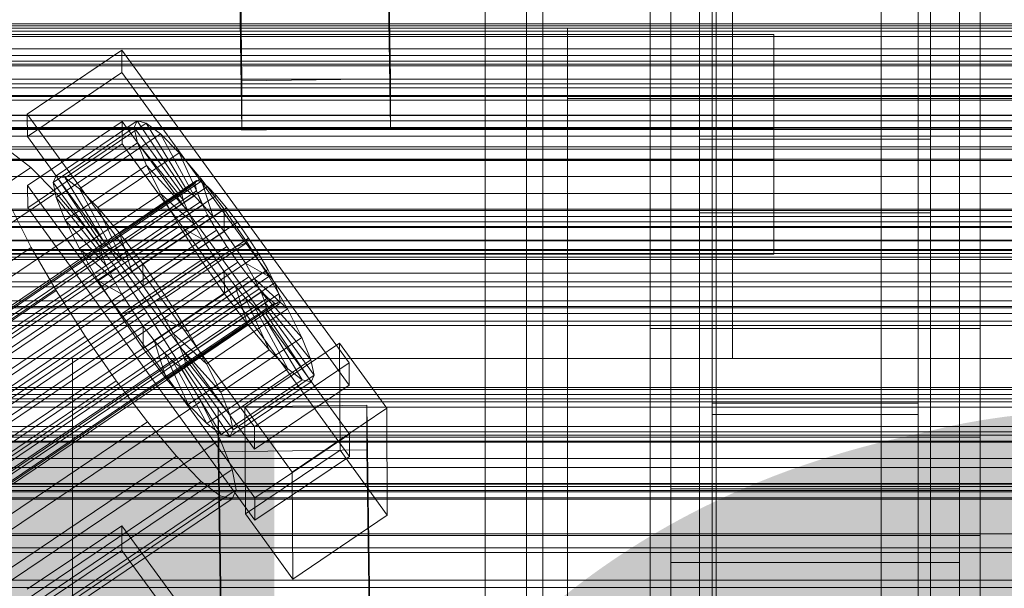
# Model space of a CAD drawing. Header units: millimetres. Extents: x -1970 to 61924, y -58230 to 6847.
# Tile 64 of 256: x 334 to 453, y -34968 to -34899. Entities that reach past the tile are written whole.
import ezdxf

# ---------------------------------------------------------------- set-up
doc = ezdxf.new("R2010")
doc.units = ezdxf.units.MM
for name, color, linetype, lineweight in [('COTAS_O', 1, 'Continuous', 0), ('COTAS_P', 1, 'Continuous', 0), ('frontal_briquetadora', 7, 'Continuous', 0), ('frontal_C01', 7, 'Continuous', 0), ('frontal_C02', 7, 'Continuous', 0), ('frontal_C03', 7, 'Continuous', 0), ('frontal_mezcladora', 7, 'Continuous', 0), ('frontal_secador', 7, 'Continuous', 0)]:
    doc.layers.add(name, color=color, linetype=linetype, lineweight=lineweight)
doc.dimstyles.new('R19_100', dxfattribs={"dimtxt": 250, "dimasz": 150, "dimexe": 150, "dimexo": 80, "dimgap": 100, "dimtad": 1, "dimtih": 1, "dimtoh": 1, "dimdsep": 46, "dimcen": 0.09, "dimadec": 0, "dimazin": 0, "dimtfac": 1, "dimtdec": 4, "dimtofl": 0, "dimtmove": 0, "dimatfit": 3, "dimfxl": 1, "dimtolj": 1, "dimtzin": 0, "dimarcsym": 0})

# ---------------------------------------------------------------- blocks, each defined once
blk = doc.blocks.new('DIM_R26_43')
at = {"layer": 'COTAS_P'}
for p, q in [((-1750, -34600), (-1600, -34555)), ((2600, -34600), (2450, -34555)), ((-1750, -35500), (-1750, -34600)), ((-1750, -34600), (2600, -34600)), ((-1750, -34600), (-1600, -34645)), ((2600, -34600), (2450, -34645)), ((2600, -35500), (2600, -34600))]:
    blk.add_line(p, q, dxfattribs=at)
blk.add_text('4350 P', height=250, dxfattribs=at).set_placement((425, -34500))
blk = doc.blocks.new('DIM_R26_49')
at = {"layer": 'COTAS_O'}
for p, q in [((-650, -34200), (-500, -34155)), ((650, -34200), (500, -34155)), ((-650, -34900), (-650, -34200)), ((-650, -34200), (650, -34200)), ((-650, -34200), (-500, -34245)), ((650, -34200), (500, -34245)), ((650, -34900), (650, -34200))]:
    blk.add_line(p, q, dxfattribs=at)
blk.add_text('1300 O', height=250, dxfattribs=at).set_placement((0, -34100))
blk = doc.blocks.new('DIM_R26_51')
at = {"layer": 'COTAS_O'}
for p, q in [((-1480, -35300), (-1330, -35255)), ((490, -35300), (340, -35255)), ((-1480, -36000), (-1480, -35300)), ((-1480, -35300), (490, -35300)), ((-1480, -35300), (-1330, -35345)), ((490, -35300), (340, -35345)), ((490, -36000), (490, -35300))]:
    blk.add_line(p, q, dxfattribs=at)
blk.add_text('1970 O', height=250, dxfattribs=at).set_placement((-495, -35200))
blk = doc.blocks.new('DIM_R26_53')
at = {"layer": 'COTAS_O'}
for p, q in [((-1400, -35300), (-1250, -35255)), ((1400, -35300), (1250, -35255)), ((-1400, -36000), (-1400, -35300)), ((-1400, -35300), (1400, -35300)), ((-1400, -35300), (-1250, -35345)), ((1400, -35300), (1250, -35345)), ((1400, -36000), (1400, -35300))]:
    blk.add_line(p, q, dxfattribs=at)
blk.add_text('2800 O', height=250, dxfattribs=at).set_placement((0, -35200))
blk = doc.blocks.new('DIM_R26_54')
at = {"layer": 'COTAS_P'}
for p, q in [((-305, -34680), (395, -34680)), ((395, -34680), (350, -34830)), ((395, -36000), (395, -34680)), ((395, -34680), (440, -34830)), ((395, -36000), (350, -35850)), ((395, -36000), (440, -35850)), ((-305, -36000), (395, -36000))]:
    blk.add_line(p, q, dxfattribs=at)
blk.add_text('1320 P', height=250, rotation=90, dxfattribs=at).set_placement((295, -35340))
blk = doc.blocks.new('DIM_R26_55')
at = {"layer": 'COTAS_P'}
for p, q in [((-305, -35300), (-155, -35255)), ((345, -35300), (195, -35255)), ((-305, -36000), (-305, -35300)), ((-305, -35300), (345, -35300)), ((-305, -35300), (-155, -35345)), ((345, -35300), (195, -35345)), ((345, -36000), (345, -35300))]:
    blk.add_line(p, q, dxfattribs=at)
blk.add_text('650 P', height=250, dxfattribs=at).set_placement((20, -35200))

msp = doc.modelspace()

# ---------------------------------------------------------------- linework, layer by layer
at = {"layer": 'frontal_briquetadora'}
for p, q in [((410, -34940), (410, -34760)), ((420, -34940), (420, -34760)), ((-490, -34940), (340, -34940)), ((-490, -34940), (490, -34940)), ((320, -34940), (340, -34940)), ((320, -34940), (490, -34940)), ((340, -34950), (340, -34940)), ((410, -34940), (420, -34940)), ((-1330, -34950), (340, -34950)), ((320, -34950), (340, -34950)), ((340, -35980), (340, -34950)), ((340, -34950), (490, -34950))]:
    msp.add_line(p, q, dxfattribs=at)
at = {"layer": 'frontal_C01'}
for p, q in [((390, -35975), (390, -34599.343)), ((397, -35975), (397, -34599.343)), ((410, -34970.428), (410, -34646.889)), ((450, -34646.889), (450, -34970.428)), ((410, -35018.576), (410, -34695.038)), ((450, -35018.576), (450, -34695.038)), ((410, -35019.521), (410, -34695.982)), ((450, -34695.982), (450, -35019.521)), ((417.5, -35304.951), (417.5, -34702.151)), ((442.5, -34702.151), (442.5, -35304.951)), ((412.5, -34990.458), (412.5, -34711.197)), ((447.5, -34711.197), (447.5, -34990.458)), ((412.5, -34998.546), (412.5, -34719.286)), ((447.5, -34998.546), (447.5, -34719.286)), ((417.5, -35331.131), (417.5, -34728.332)), ((442.5, -35331.131), (442.5, -34728.332)), ((410, -35058.04), (410, -34734.501)), ((450, -35058.04), (450, -34734.501)), ((416, -34980.234), (416, -34885.653)), ((444, -34885.653), (444, -34980.234)), ((416, -34893.741), (416, -34988.322)), ((444, -34988.322), (444, -34893.741)), ((334.501, -34910.399), (345.969, -34902.663)), ((345.969, -34902.663), (345.981, -34905.359)), ((345.969, -34902.663), (373.501, -34940.517)), ((345.981, -34905.359), (334.513, -34913.095)), ((373.513, -34943.213), (345.981, -34905.359)), ((334.513, -34913.095), (334.501, -34910.399)), ((362.033, -34948.253), (334.501, -34910.399)), ((334.539, -34919.027), (346.008, -34911.29)), ((338.005, -34917.848), (347.835, -34911.216)), ((339.088, -34918.109), (348.918, -34911.478)), ((346.008, -34911.29), (346.02, -34913.987)), ((346.008, -34911.29), (373.539, -34949.145)), ((347.835, -34911.216), (347.47, -34912.032)), ((348.918, -34911.478), (347.835, -34911.216)), ((347.835, -34911.216), (353.378, -34919.532)), ((350.645, -34912.798), (348.918, -34911.478)), ((348.918, -34911.478), (353.892, -34919.656)), ((337.64, -34918.663), (347.47, -34912.032)), ((340.816, -34919.429), (350.645, -34912.798)), ((347.47, -34912.032), (353.205, -34919.918)), ((347.47, -34912.032), (347.847, -34913.868)), ((352.899, -34915.087), (350.645, -34912.798)), ((350.645, -34912.798), (354.71, -34920.281)), ((334.513, -34913.095), (362.045, -34950.95)), ((346.02, -34913.987), (334.551, -34921.723)), ((338.017, -34920.499), (347.847, -34913.868)), ((373.551, -34951.841), (346.02, -34913.987)), ((347.847, -34913.868), (353.384, -34920.788)), ((347.847, -34913.868), (348.941, -34916.601)), ((334.938, -34916.851), (332.629, -34915.086)), ((343.069, -34921.719), (352.899, -34915.087)), ((355.525, -34918.189), (352.899, -34915.087)), ((352.899, -34915.087), (355.777, -34921.365)), ((150.629, -35041.185), (334.938, -34916.851)), ((337.95, -34919.911), (334.938, -34916.851)), ((339.111, -34923.232), (348.941, -34916.601)), ((348.941, -34916.601), (353.902, -34922.082)), ((348.941, -34916.601), (350.678, -34920.043)), ((141.218, -35062.655), (355.017, -34918.427)), ((141.731, -35062.779), (355.53, -34918.55)), ((337.64, -34918.663), (338.005, -34917.848)), ((343.376, -34926.549), (337.64, -34918.663)), ((338.017, -34920.499), (337.64, -34918.663)), ((343.549, -34926.163), (338.005, -34917.848)), ((338.005, -34917.848), (339.088, -34918.109)), ((344.062, -34926.287), (339.088, -34918.109)), ((339.088, -34918.109), (340.816, -34919.429)), ((345.695, -34924.821), (355.525, -34918.189)), ((355.017, -34918.427), (354.844, -34918.813)), ((355.53, -34918.55), (355.017, -34918.427)), ((358.345, -34921.893), (355.525, -34918.189)), ((355.525, -34918.189), (357.021, -34922.835)), ((356.348, -34919.176), (355.53, -34918.55)), ((141.045, -35063.041), (354.844, -34918.813)), ((141.224, -35063.911), (355.022, -34919.683)), ((142.549, -35063.404), (356.348, -34919.176)), ((153.641, -35044.246), (337.95, -34919.911)), ((334.551, -34921.723), (334.539, -34919.027)), ((362.071, -34956.881), (334.539, -34919.027)), ((341.461, -34924.058), (337.95, -34919.911)), ((344.88, -34926.912), (340.816, -34919.429)), ((340.816, -34919.429), (343.069, -34921.719)), ((353.205, -34919.918), (343.376, -34926.549)), ((353.378, -34919.532), (343.549, -34926.163)), ((353.892, -34919.656), (344.062, -34926.287)), ((353.205, -34919.918), (353.378, -34919.532)), ((353.384, -34920.788), (353.205, -34919.918)), ((353.378, -34919.532), (353.892, -34919.656)), ((353.892, -34919.656), (354.71, -34920.281)), ((354.844, -34918.813), (355.022, -34919.683)), ((355.022, -34919.683), (355.541, -34920.977)), ((357.415, -34920.26), (356.348, -34919.176)), ((141.742, -35065.205), (355.541, -34920.977)), ((143.617, -35064.489), (357.415, -34920.26)), ((343.554, -34927.419), (338.017, -34920.499)), ((339.111, -34923.232), (338.017, -34920.499)), ((340.848, -34926.674), (350.678, -34920.043)), ((353.384, -34920.788), (343.554, -34927.419)), ((354.71, -34920.281), (344.88, -34926.912)), ((350.678, -34920.043), (354.725, -34923.713)), ((350.678, -34920.043), (352.938, -34923.96)), ((353.902, -34922.082), (353.384, -34920.788)), ((354.71, -34920.281), (355.777, -34921.365)), ((355.541, -34920.977), (356.363, -34922.608)), ((358.659, -34921.73), (357.415, -34920.26)), ((144.861, -35065.958), (358.659, -34921.73)), ((332.659, -34921.934), (334.981, -34926.536)), ((334.551, -34921.723), (362.083, -34959.577)), ((345.947, -34927.997), (343.069, -34921.719)), ((343.069, -34921.719), (345.695, -34924.821)), ((353.902, -34922.082), (344.073, -34928.713)), ((355.777, -34921.365), (345.947, -34927.997)), ((358.345, -34921.893), (348.515, -34928.524)), ((354.725, -34923.713), (353.902, -34922.082)), ((355.777, -34921.365), (357.021, -34922.835)), ((358.357, -34924.589), (358.345, -34921.893)), ((361.166, -34925.946), (358.345, -34921.893)), ((359.995, -34923.484), (358.659, -34921.73)), ((142.565, -35066.836), (356.363, -34922.608)), ((359.995, -34923.484), (146.196, -35067.712)), ((344.073, -34928.713), (339.111, -34923.232)), ((340.848, -34926.674), (339.111, -34923.232)), ((357.021, -34922.835), (347.191, -34929.466)), ((356.363, -34922.608), (357.434, -34924.463)), ((357.021, -34922.835), (358.357, -34924.589)), ((361.332, -34925.404), (359.995, -34923.484)), ((143.635, -35068.691), (357.434, -34924.463)), ((157.152, -35048.393), (341.461, -34924.058)), ((345.231, -34929.009), (341.461, -34924.058)), ((343.108, -34930.591), (352.938, -34923.96)), ((354.725, -34923.713), (344.895, -34930.344)), ((348.527, -34931.22), (358.357, -34924.589)), ((352.938, -34923.96), (355.796, -34925.568)), ((352.938, -34923.96), (355.569, -34928.086)), ((355.796, -34925.568), (354.725, -34923.713)), ((357.434, -34924.463), (358.68, -34926.417)), ((358.357, -34924.589), (359.693, -34926.509)), ((147.533, -35069.632), (361.332, -34925.404)), ((347.191, -34929.466), (345.695, -34924.821)), ((345.695, -34924.821), (348.515, -34928.524)), ((355.796, -34925.568), (345.966, -34932.2)), ((351.336, -34932.577), (361.166, -34925.946)), ((357.042, -34927.523), (355.796, -34925.568)), ((361.166, -34925.946), (359.693, -34926.509)), ((363.797, -34930.071), (361.166, -34925.946)), ((362.578, -34927.358), (361.332, -34925.404)), ((144.881, -35070.646), (358.68, -34926.417)), ((150.672, -35050.87), (334.981, -34926.536)), ((334.981, -34926.536), (338.003, -34931.772)), ((344.895, -34930.344), (340.848, -34926.674)), ((343.108, -34930.591), (340.848, -34926.674)), ((343.549, -34926.163), (343.376, -34926.549)), ((343.376, -34926.549), (343.554, -34927.419)), ((344.062, -34926.287), (343.549, -34926.163)), ((344.88, -34926.912), (344.062, -34926.287)), ((345.947, -34927.997), (344.88, -34926.912)), ((359.693, -34926.509), (349.863, -34933.14)), ((358.68, -34926.417), (360.017, -34928.337)), ((359.693, -34926.509), (360.939, -34928.463)), ((146.218, -35072.565), (360.017, -34928.337)), ((148.779, -35071.586), (362.578, -34927.358)), ((343.554, -34927.419), (344.073, -34928.713)), ((345.739, -34934.717), (355.569, -34928.086)), ((347.191, -34929.466), (345.947, -34927.997)), ((357.042, -34927.523), (347.212, -34934.154)), ((355.569, -34928.086), (357.042, -34927.523)), ((355.569, -34928.086), (358.39, -34932.138)), ((358.378, -34929.442), (357.042, -34927.523)), ((360.017, -34928.337), (361.352, -34930.091)), ((363.648, -34929.214), (362.578, -34927.358)), ((149.85, -35073.442), (363.648, -34929.214)), ((345.231, -34929.009), (160.922, -35053.344)), ((344.073, -34928.713), (344.895, -34930.344)), ((349.002, -34934.427), (345.231, -34929.009)), ((348.527, -34931.22), (347.191, -34929.466)), ((348.515, -34928.524), (348.527, -34931.22)), ((348.515, -34928.524), (351.336, -34932.577)), ((358.378, -34929.442), (348.548, -34936.073)), ((360.939, -34928.463), (351.109, -34935.094)), ((358.39, -34932.138), (358.378, -34929.442)), ((359.714, -34931.197), (358.378, -34929.442)), ((363.797, -34930.071), (360.939, -34928.463)), ((360.939, -34928.463), (362.01, -34930.319)), ((364.471, -34930.844), (363.648, -34929.214)), ((147.554, -35074.32), (361.352, -34930.091)), ((345.966, -34932.2), (343.108, -34930.591)), ((345.739, -34934.717), (343.108, -34930.591)), ((344.895, -34930.344), (345.966, -34932.2)), ((362.01, -34930.319), (352.18, -34936.95)), ((353.967, -34936.703), (363.797, -34930.071)), ((361.352, -34930.091), (362.596, -34931.561)), ((366.057, -34933.989), (362.01, -34930.319)), ((362.01, -34930.319), (362.833, -34931.949)), ((366.057, -34933.989), (363.797, -34930.071)), ((148.798, -35075.789), (362.596, -34931.561)), ((150.672, -35075.072), (364.471, -34930.844)), ((153.694, -35056.107), (338.003, -34931.772)), ((338.003, -34931.772), (341.52, -34937.288)), ((349.863, -34933.14), (348.527, -34931.22)), ((359.714, -34931.197), (349.884, -34937.828)), ((361.21, -34935.842), (359.714, -34931.197)), ((360.958, -34932.666), (359.714, -34931.197)), ((362.596, -34931.561), (363.664, -34932.645)), ((364.989, -34932.138), (364.471, -34930.844)), ((149.865, -35076.873), (363.664, -34932.645)), ((151.191, -35076.367), (364.989, -34932.138)), ((151.369, -35077.237), (365.168, -34933.008)), ((345.966, -34932.2), (347.212, -34934.154)), ((348.56, -34938.77), (358.39, -34932.138)), ((349.863, -34933.14), (351.336, -34932.577)), ((360.958, -34932.666), (351.128, -34939.297)), ((351.336, -34932.577), (353.967, -34936.703)), ((362.833, -34931.949), (353.003, -34938.58)), ((358.39, -34932.138), (361.21, -34935.842)), ((363.836, -34938.944), (360.958, -34932.666)), ((362.025, -34933.75), (360.958, -34932.666)), ((367.794, -34937.431), (362.833, -34931.949)), ((362.833, -34931.949), (363.351, -34933.244)), ((363.664, -34932.645), (364.482, -34933.271)), ((365.168, -34933.008), (364.989, -34932.138)), ((364.995, -34933.394), (365.168, -34933.008)), ((150.683, -35077.499), (364.482, -34933.271)), ((151.196, -35077.623), (364.995, -34933.394)), ((347.212, -34934.154), (345.739, -34934.717)), ((347.212, -34934.154), (348.548, -34936.073)), ((351.109, -34935.094), (349.863, -34933.14)), ((362.025, -34933.75), (352.196, -34940.382)), ((363.351, -34933.244), (353.521, -34939.875)), ((363.53, -34934.113), (353.7, -34940.745)), ((356.228, -34940.62), (366.057, -34933.989)), ((366.09, -34941.233), (362.025, -34933.75)), ((362.843, -34934.376), (362.025, -34933.75)), ((368.888, -34940.163), (363.351, -34933.244)), ((363.351, -34933.244), (363.53, -34934.113)), ((363.53, -34934.113), (363.357, -34934.5)), ((369.265, -34942), (363.53, -34934.113)), ((364.482, -34933.271), (364.995, -34933.394)), ((367.794, -34937.431), (366.057, -34933.989)), ((164.693, -35058.762), (349.002, -34934.427)), ((348.56, -34938.77), (345.739, -34934.717)), ((352.519, -34939.942), (349.002, -34934.427)), ((352.18, -34936.95), (351.109, -34935.094)), ((351.109, -34935.094), (353.967, -34936.703)), ((362.843, -34934.376), (353.014, -34941.007)), ((363.357, -34934.5), (353.527, -34941.131)), ((367.817, -34942.554), (362.843, -34934.376)), ((363.357, -34934.5), (362.843, -34934.376)), ((368.9, -34942.815), (363.357, -34934.5)), ((348.548, -34936.073), (348.56, -34938.77)), ((348.548, -34936.073), (349.884, -34937.828)), ((351.38, -34942.473), (361.21, -34935.842)), ((361.21, -34935.842), (363.836, -34938.944)), ((157.211, -35061.622), (341.52, -34937.288)), ((341.52, -34937.288), (345.291, -34942.706)), ((349.884, -34937.828), (351.38, -34942.473)), ((349.884, -34937.828), (351.128, -34939.297)), ((353.003, -34938.58), (352.18, -34936.95)), ((352.18, -34936.95), (356.228, -34940.62)), ((353.967, -34936.703), (356.228, -34940.62)), ((357.964, -34944.062), (367.794, -34937.431)), ((368.888, -34940.163), (367.794, -34937.431)), ((351.38, -34942.473), (348.56, -34938.77)), ((353.521, -34939.875), (353.003, -34938.58)), ((353.003, -34938.58), (357.964, -34944.062)), ((354.006, -34945.575), (363.836, -34938.944)), ((360.882, -34945.867), (372.35, -34938.131)), ((363.836, -34938.944), (366.09, -34941.233)), ((372.35, -34938.131), (372.408, -34951.072)), ((372.35, -34938.131), (378.086, -34946.017)), ((168.21, -35064.277), (352.519, -34939.942)), ((351.128, -34939.297), (354.006, -34945.575)), ((351.128, -34939.297), (352.196, -34940.382)), ((355.541, -34945.179), (352.519, -34939.942)), ((353.7, -34940.745), (353.521, -34939.875)), ((353.521, -34939.875), (359.058, -34946.795)), ((359.058, -34946.795), (368.888, -34940.163)), ((369.265, -34942), (368.888, -34940.163)), ((352.196, -34940.382), (356.26, -34947.865)), ((352.196, -34940.382), (353.014, -34941.007)), ((353.014, -34941.007), (357.987, -34949.185)), ((353.014, -34941.007), (353.527, -34941.131)), ((353.527, -34941.131), (353.7, -34940.745)), ((353.527, -34941.131), (359.07, -34949.446)), ((353.7, -34940.745), (359.436, -34948.631)), ((356.228, -34940.62), (357.964, -34944.062)), ((356.26, -34947.865), (366.09, -34941.233)), ((373.501, -34940.517), (362.033, -34948.253)), ((366.09, -34941.233), (367.817, -34942.554)), ((373.513, -34943.213), (373.501, -34940.517)), ((354.006, -34945.575), (351.38, -34942.473)), ((357.987, -34949.185), (367.817, -34942.554)), ((359.436, -34948.631), (369.265, -34942)), ((367.817, -34942.554), (368.9, -34942.815)), ((368.9, -34942.815), (369.265, -34942)), ((160.982, -35067.04), (345.291, -34942.706)), ((345.291, -34942.706), (349.061, -34947.657)), ((359.07, -34949.446), (368.9, -34942.815)), ((362.045, -34950.95), (373.513, -34943.213)), ((357.964, -34944.062), (359.058, -34946.795)), ((171.232, -35069.514), (355.541, -34945.179)), ((356.26, -34947.865), (354.006, -34945.575)), ((357.863, -34949.781), (355.541, -34945.179)), ((357.646, -34945.896), (375.644, -34945.651)), ((357.646, -34951.289), (357.646, -34945.896)), ((360.514, -35141.007), (357.646, -34945.896)), ((360.939, -34958.809), (360.882, -34945.867)), ((366.618, -34953.754), (360.882, -34945.867)), ((378.086, -34946.017), (366.618, -34953.754)), ((375.644, -34945.651), (375.644, -34951.044)), ((375.644, -34945.651), (378.512, -35140.762)), ((378.143, -34958.959), (378.086, -34946.017)), ((359.058, -34946.795), (359.436, -34948.631)), ((164.752, -35071.991), (349.061, -34947.657)), ((349.061, -34947.657), (352.572, -34951.804)), ((357.987, -34949.185), (356.26, -34947.865)), ((359.436, -34948.631), (359.07, -34949.446)), ((362.033, -34948.253), (362.045, -34950.95)), ((173.554, -35074.116), (357.863, -34949.781)), ((359.326, -34953.434), (357.863, -34949.781)), ((359.07, -34949.446), (357.987, -34949.185)), ((373.539, -34949.145), (362.071, -34956.881)), ((373.551, -34951.841), (373.539, -34949.145)), ((168.263, -35076.138), (352.572, -34951.804)), ((352.572, -34951.804), (355.584, -34954.864)), ((375.644, -34951.044), (357.646, -34951.289)), ((360.514, -35146.4), (357.646, -34951.289)), ((372.408, -34951.072), (360.939, -34958.809)), ((362.083, -34959.577), (373.551, -34951.841)), ((378.143, -34958.959), (372.408, -34951.072)), ((378.512, -35146.154), (375.644, -34951.044)), ((175.016, -35077.768), (359.326, -34953.434)), ((359.83, -34955.889), (359.326, -34953.434)), ((366.618, -34953.754), (366.675, -34966.695)), ((171.275, -35079.199), (355.584, -34954.864)), ((355.584, -34954.864), (357.893, -34956.629)), ((173.584, -35080.964), (357.893, -34956.629)), ((175.032, -35081.313), (359.341, -34956.979)), ((175.521, -35080.223), (359.83, -34955.889)), ((357.893, -34956.629), (359.341, -34956.979)), ((359.341, -34956.979), (359.83, -34955.889)), ((362.071, -34956.881), (362.083, -34959.577)), ((360.939, -34958.809), (366.675, -34966.695)), ((366.675, -34966.695), (378.143, -34958.959))]:
    msp.add_line(p, q, dxfattribs=at)
at = {"layer": 'frontal_C02'}
for p, q in [((390, -35975), (390, -33530.372)), ((397, -35975), (397, -33530.372)), ((390, -35975), (390, -34035.57)), ((397, -35975), (397, -34035.57)), ((417.5, -34946.786), (417.5, -34407.76)), ((442.5, -34407.76), (442.5, -34946.786)), ((417.5, -34973.672), (417.5, -34434.646)), ((442.5, -34973.672), (442.5, -34434.646)), ((410, -34936.365), (410, -34578.704)), ((450, -34578.704), (450, -34936.365)), ((410, -34984.093), (410, -34626.431)), ((450, -34984.093), (450, -34626.431)), ((360.514, -34906.365), (357.646, -34712.96)), ((375.644, -34712.717), (378.512, -34906.121)), ((360.514, -34912.326), (357.646, -34718.921)), ((378.512, -34912.083), (375.644, -34718.678)), ((410, -35117.436), (410, -34759.774)), ((450, -34759.774), (450, -35117.436)), ((412.5, -34955.758), (412.5, -34774.394)), ((447.5, -34774.394), (447.5, -34955.758)), ((412.5, -34964.7), (412.5, -34783.336)), ((447.5, -34964.7), (447.5, -34783.336)), ((410, -35155.618), (410, -34797.956)), ((450, -35155.618), (450, -34797.956)), ((390, -35975), (390, -34840.309)), ((397, -35975), (397, -34840.309)), ((418, -35009.912), (418, -34862.689)), ((438, -34862.689), (438, -35009.912)), ((418, -34868.65), (418, -35015.873)), ((438, -35015.873), (438, -34868.65)), ((-425, -34900.768), (425, -34900.768)), ((425, -34900.768), (425, -34915.909)), ((425, -34900.768), (425, -34912.223)), ((378.512, -34906.121), (360.514, -34906.365)), ((360.514, -34906.365), (360.514, -34912.326)), ((378.512, -34912.083), (378.512, -34906.121)), ((425, -34912.223), (-425, -34912.223)), ((360.514, -34912.326), (378.512, -34912.083)), ((425, -34927.364), (425, -34912.223)), ((416, -34922.355), (416, -34913.413)), ((416, -34913.413), (444, -34913.413)), ((416, -35008.764), (416, -34913.413)), ((444, -34913.413), (444, -34922.355)), ((444, -34913.413), (444, -35008.764)), ((425, -34915.909), (-425, -34915.909)), ((425, -34927.364), (425, -34915.909)), ((444, -34922.355), (416, -34922.355)), ((416, -34922.355), (416, -35017.705)), ((444, -35017.705), (444, -34922.355)), ((-425, -34927.364), (425, -34927.364)), ((450, -34936.365), (410, -34936.365)), ((410, -34936.365), (410, -34984.093)), ((410, -35294.027), (410, -34936.365)), ((450, -34984.093), (450, -34936.365)), ((450, -34936.365), (450, -35294.027)), ((442.5, -34945.388), (417.5, -34945.388)), ((417.5, -34945.388), (417.5, -34975.07)), ((417.5, -35121.685), (417.5, -34945.388)), ((442.5, -34975.07), (442.5, -34945.388)), ((442.5, -34945.388), (442.5, -35121.685)), ((417.5, -34973.672), (417.5, -34946.786)), ((417.5, -34946.786), (442.5, -34946.786)), ((442.5, -34946.786), (442.5, -34973.672)), ((-450, -34949.495), (450, -34949.495)), ((450, -34949.495), (450, -34961.417)), ((450, -34949.495), (450, -34982.905)), ((447.5, -34955.758), (412.5, -34955.758)), ((412.5, -34955.758), (412.5, -34964.7)), ((447.5, -34964.7), (447.5, -34955.758)), ((334.501, -34967.93), (345.969, -34960.261)), ((345.969, -34960.261), (345.981, -34963.241)), ((345.969, -34960.261), (373.501, -34997.783)), ((450, -34961.417), (-450, -34961.417)), ((450, -34994.827), (450, -34961.417)), ((345.981, -34963.241), (334.513, -34970.91)), ((373.513, -35000.764), (345.981, -34963.241)), ((412.5, -34964.7), (447.5, -34964.7))]:
    msp.add_line(p, q, dxfattribs=at)
at = {"layer": 'frontal_C03'}
for p, q in [((1250, -34899.448), (-1250, -34899.448)), ((1250, -34900.33), (-1250, -34900.33)), ((1250, -34900.983), (-1250, -34900.983)), ((1250, -34903.291), (-1250, -34903.291)), ((-1250, -34904.348), (1250, -34904.348)), ((1250, -34907.2), (-1250, -34907.2)), ((1250, -34908.257), (-1250, -34908.257)), ((1250, -34910.565), (-1250, -34910.565)), ((1250, -34911.218), (-1250, -34911.218)), ((1250, -34912.1), (-1250, -34912.1)), ((1250, -34921.906), (-1250, -34921.906)), ((1250, -34922.787), (-1250, -34922.787)), ((1250, -34923.441), (-1250, -34923.441)), ((1250, -34925.748), (-1250, -34925.748)), ((-1250, -34926.806), (1250, -34926.806)), ((1250, -34929.658), (-1250, -34929.658)), ((1250, -34930.715), (-1250, -34930.715)), ((1250, -34933.022), (-1250, -34933.022)), ((1250, -34933.676), (-1250, -34933.676)), ((1250, -34934.557), (-1250, -34934.557)), ((1250, -34944.364), (-1250, -34944.364)), ((1250, -34945.245), (-1250, -34945.245)), ((1250, -34945.898), (-1250, -34945.898)), ((1250, -34948.206), (-1250, -34948.206)), ((-1250, -34949.263), (1250, -34949.263)), ((1530, -34950.129), (-1530, -34950.129)), ((1250, -34952.115), (-1250, -34952.115)), ((1250, -34953.173), (-1250, -34953.173)), ((1530, -34955.129), (-1530, -34955.129)), ((1250, -34955.48), (-1250, -34955.48)), ((1270, -34955.96), (-1270, -34955.96)), ((-1270, -34956.859), (1270, -34956.859)), ((1250, -34956.134), (-1250, -34956.134)), ((1250, -34957.015), (-1250, -34957.015)), ((-1500, -34961.228), (1500, -34961.228)), ((1250, -34966.821), (-1250, -34966.821)), ((1250, -34967.703), (-1250, -34967.703))]:
    msp.add_line(p, q, dxfattribs=at)
at = {"layer": 'frontal_mezcladora'}
for p, q in [((-750, -34900), (750, -34900)), ((-600, -34900), (600, -34900)), ((400, -34900), (750, -34900)), ((400, -34900), (400, -34908.5)), ((400, -34908.5), (750, -34908.5)), ((400, -34908.5), (400, -34991.5)), ((-750, -34910.5), (750, -34910.5))]:
    msp.add_line(p, q, dxfattribs=at)
at = {"layer": 'frontal_secador'}
for p, q in [((1250, -34899.689), (-1250, -34899.689)), ((1250, -34902.485), (-1250, -34902.485)), ((1250, -34904), (-1250, -34904)), ((1250, -34904.545), (-1250, -34904.545)), ((1250, -34906.144), (-1250, -34906.144)), ((1250, -34906.709), (-1250, -34906.709)), ((-1250, -34908.142), (1250, -34908.142)), ((1250, -34908.686), (-1250, -34908.686)), ((1320, -34912), (-1320, -34912)), ((1320, -34912.273), (-1320, -34912.273)), ((1250, -34912), (-1250, -34912)), ((1320, -34913.072), (-1320, -34913.072)), ((1320, -34914.343), (-1320, -34914.343)), ((1250, -34914.651), (-1250, -34914.651)), ((1320, -34916), (-1320, -34916)), ((1250, -34915.859), (-1250, -34915.859)), ((1320, -34917.929), (-1320, -34917.929)), ((-1320, -34920), (1320, -34920)), ((-1250, -34920), (1250, -34920)), ((1320, -34922.071), (-1320, -34922.071)), ((1320, -34924), (-1320, -34924)), ((1250, -34924.141), (-1250, -34924.141)), ((1320, -34925.657), (-1320, -34925.657)), ((1320, -34926.928), (-1320, -34926.928)), ((1320, -34927.727), (-1320, -34927.727)), ((1320, -34928), (-1320, -34928)), ((1250, -34927.285), (-1250, -34927.285)), ((1250, -34928), (-1250, -34928)), ((1250, -34931.314), (-1250, -34931.314)), ((1250, -34933.856), (-1250, -34933.856)), ((1250, -34935.455), (-1250, -34935.455)), ((1250, -34936), (-1250, -34936)), ((1360, -34943.5), (-1360, -34943.5)), ((1250, -34943.75), (-1250, -34943.75)), ((1360, -34944.863), (-1360, -34944.863)), ((1360, -34948.859), (-1360, -34948.859)), ((1360, -34955.216), (-1360, -34955.216)), ((1250, -34962.924), (-1250, -34962.924)), ((1360, -34963.5), (-1360, -34963.5))]:
    msp.add_line(p, q, dxfattribs=at)

# ---------------------------------------------------------------- dimensions: what is measured, and where the dimension line sits
at = {"layer": 'COTAS_O'}
for p1, p2, picture, middle in [((-650, -34900), (650, -34900), 'DIM_R26_49', (0, -34200)), ((-1480, -36000), (490, -36000), 'DIM_R26_51', (-495, -35300)), ((-1400, -36000), (1400, -36000), 'DIM_R26_53', (0, -35300))]:
    dim = msp.add_aligned_dim(p1=p1, p2=p2, distance=700, text='<> O', dimstyle='R19_100', dxfattribs=at)
    dim.commit()
    dim.dimension.update_dxf_attribs({"geometry": picture, "text_midpoint": middle})
at = {"layer": 'COTAS_P'}
for p1, p2, distance, picture, middle in [((-1750, -35500), (2600, -35500), 900, 'DIM_R26_43', (425, -34600)), ((-305, -36000), (-305, -34680), -700, 'DIM_R26_54', (395, -35340)), ((-305, -36000), (345, -36000), 700, 'DIM_R26_55', (20, -35300))]:
    dim = msp.add_aligned_dim(p1=p1, p2=p2, distance=distance, text='<> P', dimstyle='R19_100', dxfattribs=at)
    dim.commit()
    dim.dimension.update_dxf_attribs({"geometry": picture, "text_midpoint": middle})

doc.saveas('drawing.dxf')
